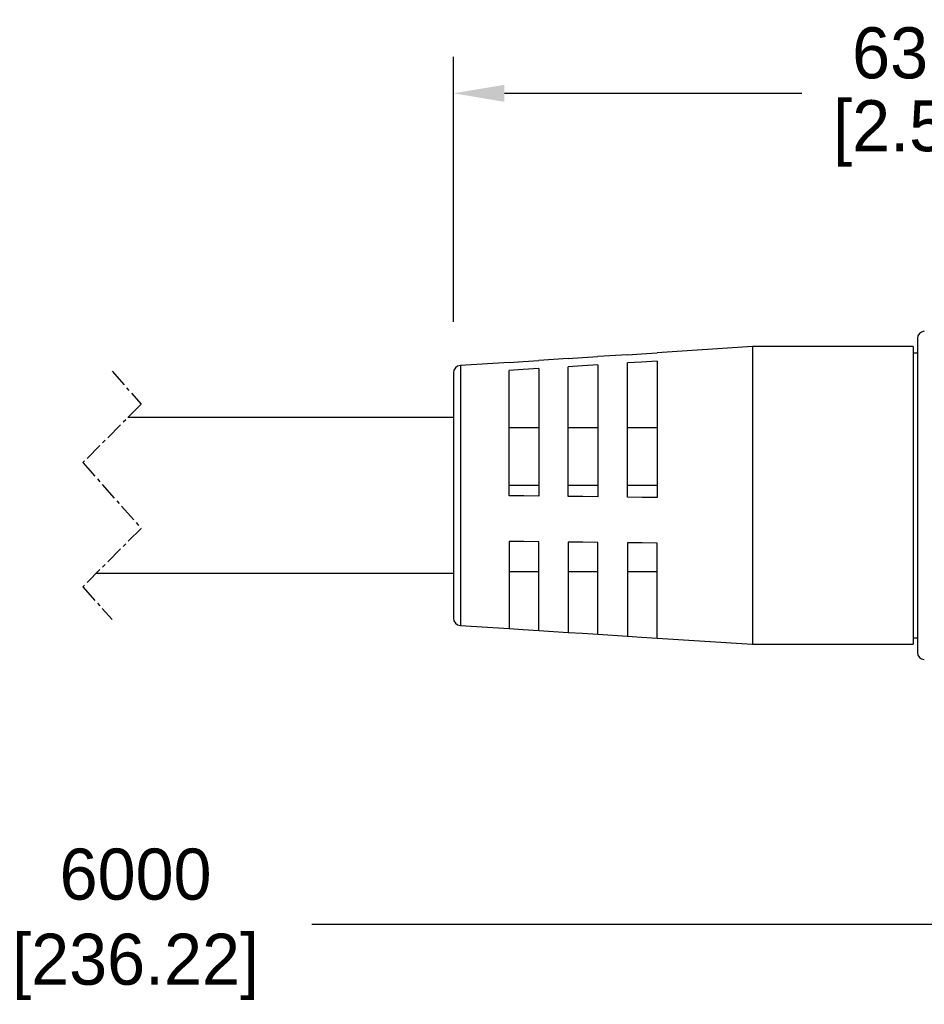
# Model space of a CAD drawing. Header units: inches. Extents: x 0 to 433, y 0 to 279.
# Tile 10 of 19: x 206 to 268, y 116 to 183. Entities that reach past the tile are written whole.
import ezdxf

# ---------------------------------------------------------------- set-up
doc = ezdxf.new("R2010")
doc.units = ezdxf.units.IN
doc.header["$LTSCALE"] = 10
doc.header["$MEASUREMENT"] = 0
doc.linetypes.add('CENTER', pattern=[0.4, 0.25, -0.05, 0.05, -0.05])
doc.layers.add('CENTER', color=40, linetype='CENTER')
doc.layers.add('DIMENSIONS', color=140, linetype='Continuous')
doc.dimstyles.get("Standard").update_dxf_attribs({"dimtxt": 3.5, "dimasz": 3.5, "dimexe": 2.5, "dimexo": 3.5, "dimgap": 1, "dimtad": 0, "dimtih": 1, "dimtoh": 1, "dimdec": 1, "dimzin": 0, "dimdsep": 46, "dimtxsty": 'Standard', "dimcen": 0, "dimadec": 0, "dimazin": 0, "dimtfac": 1, "dimtdec": 1, "dimtofl": 0, "dimtmove": 0, "dimatfit": 3, "dimfxl": 1, "dimtolj": 1, "dimtzin": 0, "dimarcsym": 0})

# ---------------------------------------------------------------- blocks, each defined once
blk = doc.blocks.new('*D23')
at = {"layer": 'DEFPOINTS', "color": 0, "transparency": 16777216}
for p in [(299.085, 178.21), (235.328, 159.044), (299.085, 157.367)]:
    blk.add_point(p, dxfattribs=at)
at = {"layer": 'DIMENSIONS', "color": 0, "lineweight": -2, "transparency": 16777216}
for p, q in [((235.328, 162.544), (235.328, 180.71)), ((299.085, 160.867), (299.085, 180.71)), ((238.828, 178.21), (259.206, 178.21)), ((295.585, 178.21), (275.206, 178.21))]:
    blk.add_line(p, q, dxfattribs=at)
at = {"layer": 'DIMENSIONS', "color": 0, "transparency": 16777216}
for points in [[(238.828, 178.793), (238.828, 177.626), (235.328, 178.21)], [(295.585, 178.793), (295.585, 177.626), (299.085, 178.21)]]:
    blk.add_solid(points, dxfattribs=at)
at = {"layer": 'DIMENSIONS', "color": 0, "transparency": 16777216, "char_height": 3.5, "attachment_point": 5}
for s, insert in [('\\A1;63.8', (267.206, 180.96)), ('\\A1;[2.51]', (267.206, 175.46))]:
    blk.add_mtext(s, dxfattribs=dict(at, insert=insert))
blk = doc.blocks.new('*D25')
at = {"layer": 'DEFPOINTS', "color": 0, "transparency": 16777216}
for p in [(299.085, 143.534), (128.007, 141.705), (299.085, 121.248)]:
    blk.add_point(p, dxfattribs=at)
at = {"layer": 'DIMENSIONS', "color": 0, "lineweight": -2, "transparency": 16777216}
for p, q in [((299.085, 140.034), (299.085, 118.748)), ((128.007, 138.205), (128.007, 118.748)), ((131.507, 121.248), (201.463, 121.248)), ((295.585, 121.248), (225.629, 121.248))]:
    blk.add_line(p, q, dxfattribs=at)
at = {"layer": 'DIMENSIONS', "color": 0, "transparency": 16777216}
for points in [[(131.507, 121.831), (131.507, 120.665), (128.007, 121.248)], [(295.585, 121.831), (295.585, 120.665), (299.085, 121.248)]]:
    blk.add_solid(points, dxfattribs=at)
at = {"layer": 'DIMENSIONS', "color": 0, "transparency": 16777216, "insert": (213.546, 121.248), "char_height": 3.5, "attachment_point": 5}
blk.add_mtext('\\A1;6000\\P[236.22]', dxfattribs=at)

msp = doc.modelspace()

# ---------------------------------------------------------------- linework, layer by layer
for p, q in [((267.126, 161.397), (267.126, 144.371)), ((255.828, 160.846), (249.298, 160.424)), ((266.828, 160.846), (255.828, 160.846)), ((255.828, 160.846), (255.828, 140.446)), ((266.828, 160.846), (266.828, 140.446)), ((243.202, 160.03), (241.17, 159.898)), ((247.266, 160.292), (245.234, 160.161)), ((267.126, 160.396), (266.828, 160.396)), ((239.138, 159.767), (235.803, 159.551)), ((235.803, 159.551), (235.803, 141.74)), ((241.17, 159.338), (241.17, 150.599)), ((243.202, 150.575), (243.202, 159.469)), ((245.234, 159.6), (245.234, 150.552)), ((247.266, 150.528), (247.266, 159.731)), ((249.298, 159.862), (249.298, 150.505)), ((235.328, 159.044), (235.328, 142.247)), ((239.138, 150.622), (239.138, 159.206)), ((235.328, 155.98), (213.012, 155.98)), ((241.17, 155.291), (239.138, 155.291)), ((245.234, 155.291), (243.202, 155.291)), ((249.298, 155.291), (247.266, 155.291)), ((241.17, 151.325), (239.138, 151.325)), ((245.234, 151.325), (243.202, 151.325)), ((249.298, 151.325), (247.266, 151.325)), ((239.138, 147.497), (239.138, 141.524)), ((241.17, 141.393), (241.17, 147.474)), ((243.202, 147.45), (243.202, 141.262)), ((245.234, 141.131), (245.234, 147.427)), ((247.266, 147.403), (247.266, 141)), ((249.298, 140.869), (249.298, 147.38)), ((210.853, 145.312), (235.328, 145.312)), ((239.138, 145.44), (241.17, 145.44)), ((243.202, 145.44), (245.234, 145.44)), ((247.266, 145.44), (249.298, 145.44)), ((267.126, 144.371), (267.126, 139.894)), ((235.803, 141.74), (239.138, 141.524)), ((241.17, 141.393), (243.202, 141.262)), ((245.234, 141.13), (247.266, 140.999)), ((249.298, 140.868), (255.828, 140.446)), ((255.828, 140.446), (266.828, 140.446)), ((266.828, 140.896), (267.126, 140.896))]:
    msp.add_line(p, q)
at = {"flags": 128}
for points in [[(243.202, 160.029), (244.166, 160.092), (245.234, 160.16)], [(247.266, 160.292), (248.228, 160.354), (249.298, 160.423)], [(239.138, 159.767), (240.104, 159.829), (241.17, 159.898)], [(241.17, 159.338), (240.104, 159.269), (239.138, 159.206)], [(245.234, 159.6), (244.166, 159.531), (243.202, 159.469)], [(249.298, 159.862), (248.228, 159.793), (247.266, 159.731)], [(241.17, 150.599), (240.159, 150.611), (239.138, 150.622)], [(245.234, 150.552), (244.205, 150.564), (243.202, 150.575)], [(249.298, 150.505), (248.252, 150.517), (247.266, 150.528)], [(241.17, 147.474), (240.159, 147.485), (239.138, 147.497)], [(245.234, 147.427), (244.205, 147.439), (243.202, 147.45)], [(249.298, 147.38), (248.252, 147.392), (247.266, 147.403)], [(239.138, 141.524), (240.104, 141.462), (241.17, 141.393)], [(243.202, 141.262), (244.166, 141.2), (245.234, 141.131)], [(247.266, 141), (248.228, 140.938), (249.298, 140.869)]]:
    msp.add_lwpolyline(points, dxfattribs=at)
for centre, radius, start, end in [((267.626, 161.397), 0.5, 93.29976, 180.00007), ((235.836, 159.044), 0.508, 93.69848, 179.9995), ((235.836, 142.247), 0.508, 180.0006, 266.30152), ((267.626, 139.894), 0.5, 179.9998, 266.70024)]:
    msp.add_arc(centre, radius, start, end)
at = {"layer": 'CENTER', "ltscale": 0.5}
for p, q in [((211.933, 159.155), (213.933, 156.9)), ((213.933, 156.9), (209.933, 152.9)), ((209.933, 152.9), (213.933, 148.391)), ((213.933, 148.391), (209.933, 144.391)), ((209.933, 144.391), (211.933, 142.137))]:
    msp.add_line(p, q, dxfattribs=at)

# ---------------------------------------------------------------- dimensions: what is measured, and where the dimension line sits
at = {"layer": 'DIMENSIONS'}
dim = msp.add_linear_dim(base=(299.085, 178.21), p1=(235.328, 159.044), p2=(299.085, 157.367), dimstyle='Standard', override={"dimpost": '\\X'}, dxfattribs=at)
dim.commit()
dim.dimension.update_dxf_attribs({"geometry": '*D23', "text_midpoint": (267.206, 178.21)})
dim = msp.add_linear_dim(base=(299.085, 121.248), p1=(128.007, 141.705), p2=(299.085, 143.534), text='6000\\P[236.22]', dimstyle='Standard', override={"dimpost": '\\X'}, dxfattribs=at)
dim.commit()
dim.dimension.update_dxf_attribs({"geometry": '*D25', "text_midpoint": (213.546, 121.248)})

doc.saveas('drawing.dxf')
